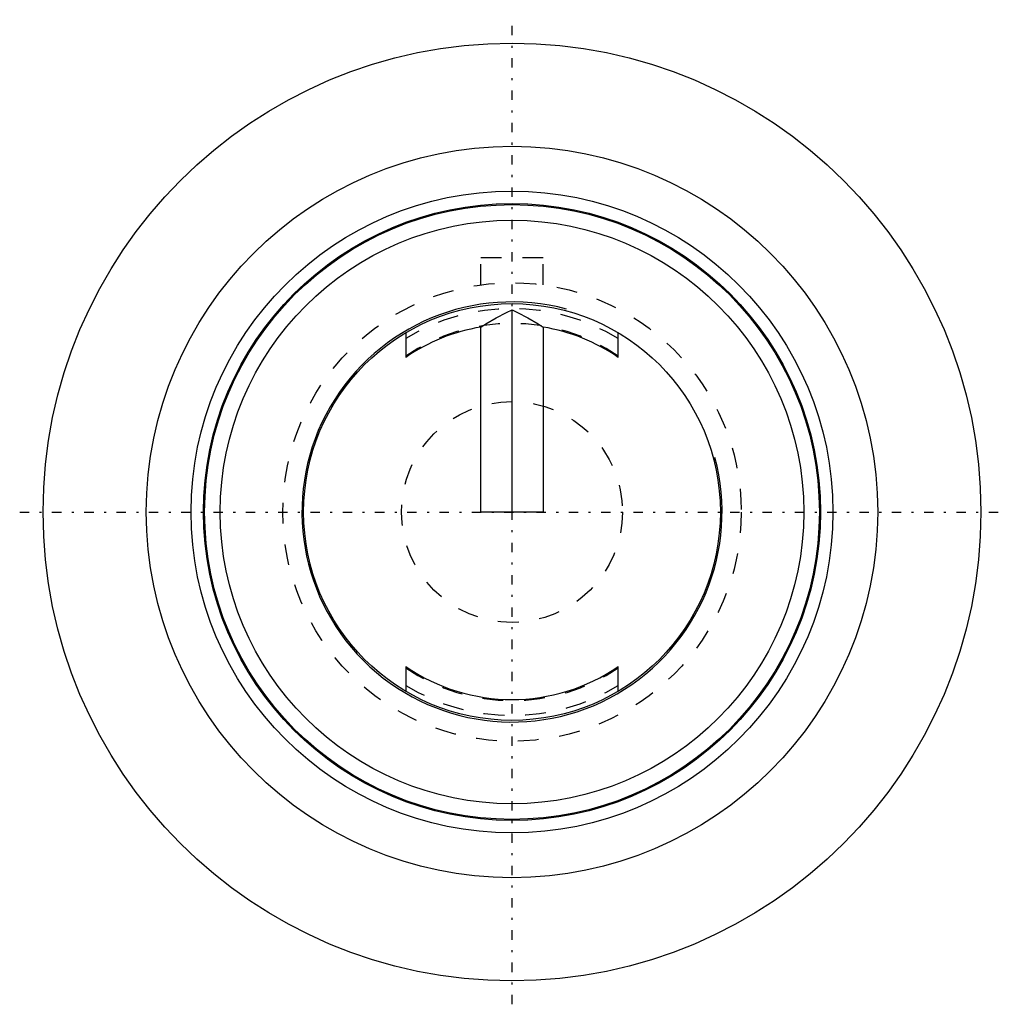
# Model space of a CAD drawing. Extents: x -23.6 to 23.6, y -23.6 to 23.6.
import ezdxf

# ---------------------------------------------------------------- set-up
doc = ezdxf.new("R2010")
doc.units = 0
doc.linetypes.add('CENTER', pattern=[1.5, 0.45, -0.5, 0.05, -0.5])
doc.linetypes.add('DASHED', pattern=[2, 1, -1])
for name, color, linetype in [('AM_0', 7, 'CONTINUOUS'), ('AM_10', 7, 'CONTINUOUS'), ('AM_3', 7, 'DASHED'), ('AM_7', 7, 'CENTER')]:
    doc.layers.add(name, color=color, linetype=linetype)

msp = doc.modelspace()

# ---------------------------------------------------------------- linework, layer by layer
at = {"layer": 'AM_0', "color": 7, "linetype": 'CONTINUOUS'}
for p, q in [((0, 0), (0, 9.698)), ((-5.1, 8.602), (-5.1, 7.416)), ((-1.5, 0), (-1.5, 8.874)), ((1.5, 8.874), (1.5, 0)), ((5.1, 7.416), (5.1, 8.602)), ((1.5, 0), (-1.5, 0)), ((-5.1, -7.416), (-5.1, -8.602)), ((5.1, -8.602), (5.1, -7.416))]:
    msp.add_line(p, q, dxfattribs=at)
for points in [[(-1.5, 8.874), (-1.259, 9.024), (-0.767, 9.31), (-0.259, 9.574), (0, 9.698)], [(0, 9.698), (0.259, 9.574), (0.767, 9.31), (1.259, 9.024), (1.5, 8.874)]]:
    msp.add_lwpolyline(points, dxfattribs=at)
for radius in [22.5, 17.55, 15.4, 14.8, 14.75, 14, 10]:
    msp.add_circle((0, 0), radius, dxfattribs=at)
for start, end in [(99.5941, 124.5181), (55.4819, 80.4059), (235.4819, 304.5181)]:
    msp.add_arc((0, 0), 9, start, end, dxfattribs=at)
at = {"layer": 'AM_10', "color": 7, "linetype": 'CONTINUOUS'}
msp.add_arc((0, 0), 10.08, 75, 15, dxfattribs=at)
at = {"layer": 'AM_3', "color": 6, "linetype": 'DASHED'}
for p, q in [((1.5, 12.2), (-1.5, 12.2)), ((-1.5, 10.897), (-1.5, 12.2)), ((1.5, 10.897), (1.5, 12.2))]:
    msp.add_line(p, q, dxfattribs=at)
for radius in [11, 5.301]:
    msp.add_circle((0, 0), radius, dxfattribs=at)
for radius, start, end in [(9.762, 58.5061, 121.4939), (9.05, 55.6993, 124.3007), (9.05, 235.6993, 304.3007), (9.763, 238.5061, 301.4939)]:
    msp.add_arc((0, 0), radius, start, end, dxfattribs=at)
at = {"layer": 'AM_7', "color": 4, "linetype": 'CENTER'}
for p, q in [((0, -23.625), (0, 23.625)), ((-23.625, 0), (23.625, 0))]:
    msp.add_line(p, q, dxfattribs=at)

doc.saveas('drawing.dxf')
